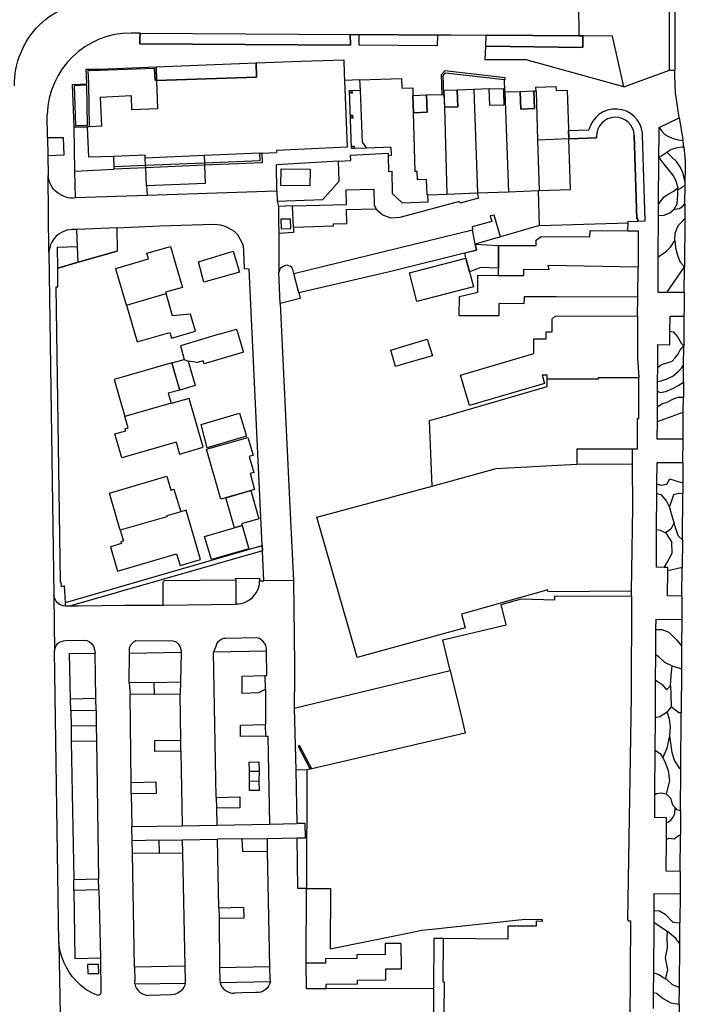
# Model space of a CAD drawing. Header units: metres. Extents: x 256351 to 256908, y 533292 to 533854.
# Tile 13 of 15: x 256723 to 256840, y 533592 to 533764. Entities that reach past the tile are written whole.
import ezdxf

# ---------------------------------------------------------------- set-up
doc = ezdxf.new("R2010")
doc.units = ezdxf.units.M
doc.header["$LTSCALE"] = 0.5
for name, color, linetype in [('G_BAGPAND', 1, 'Continuous'), ('G_BTD', 84, 'Continuous'), ('G_GBIP1', 8, 'Continuous'), ('G_OTD', 8, 'Continuous'), ('G_OWG', 9, 'Continuous'), ('G_PND', 1, 'Continuous'), ('G_SHD', 12, 'Continuous'), ('G_VGO', 84, 'Continuous'), ('G_WGD', 8, 'Continuous'), ('L_SHD', 12, 'RASTER')]:
    doc.layers.add(name, color=color, linetype=linetype)
doc.linetypes.add('RASTER', pattern='A,4,-1,[4,TOPOCAD.SHX,S=0.5,R=0,X=-0.5,Y=0],-1', length=6)

msp = doc.modelspace()

# ---------------------------------------------------------------- linework, layer by layer
at = {"layer": 'G_BAGPAND'}
for points in [[(256781.656, 533741.668), (256781.273, 533751.846), (256783.205, 533751.914)], [(256784.334, 533741.772), (256781.656, 533741.668)], [(256745.552, 533738.702), (256745.494, 533740.001)], [(256755.827, 533740.462), (256755.871, 533739.128)], [(256745.569, 533738.314), (256745.552, 533738.702)], [(256745.711, 533735.131), (256745.569, 533738.314)], [(256755.884, 533738.75), (256755.991, 533735.558), (256745.711, 533735.131)], [(256755.871, 533739.128), (256755.884, 533738.75)]]:
    msp.add_lwpolyline(points, dxfattribs=at)
at = {"layer": 'G_BTD'}
for points in [[(256835.556, 533745.357), (256839.083, 533747.045)], [(256835.499, 533740.115), (256835.523, 533744.252), (256835.556, 533745.357)], [(256835.556, 533745.357), (256835.967, 533744.771), (256836.548, 533744.154), (256837.165, 533743.791), (256838, 533743.428), (256838.944, 533743.21), (256839.726, 533743.119)], [(256836.874, 533741.032), (256837.601, 533741.504), (256838.508, 533741.83), (256839.525, 533742.012), (256839.876, 533741.994)], [(256835.452, 533731.876), (256835.499, 533740.115)], [(256835.499, 533740.115), (256836.874, 533741.032)], [(256835.499, 533740.115), (256836.366, 533738.962), (256837.346, 533737.691), (256838.073, 533736.82), (256838.545, 533735.839), (256838.835, 533734.786)], [(256840.112, 533735.752), (256839.67, 533737.546), (256839.162, 533738.562), (256838.581, 533739.434), (256837.746, 533740.196), (256836.874, 533741.032)], [(256835.452, 533731.876), (256835.894, 533732.571), (256836.402, 533733.225), (256837.274, 533733.733), (256838, 533734.169), (256838.835, 533734.786)], [(256840.108, 533735.341), (256839.561, 533734.859), (256838.835, 533734.473)], [(256838.835, 533734.473), (256838.835, 533734.786)], [(256838.182, 533731.083), (256838.69, 533731.99), (256838.835, 533733.552), (256838.835, 533734.473)], [(256835.441, 533729.935), (256835.452, 533731.876)], [(256838.291, 533725.564), (256838.436, 533724.256), (256838.799, 533722.84), (256839.235, 533721.787), (256839.967, 533720.929)], [(256836.914, 533716.445), (256835.363, 533716.456), (256835.399, 533722.705)], [(256733.72, 533721.74), (256730.162, 533720.727)], [(256836.914, 533716.445), (256839.967, 533720.929)], [(256772.39, 533716.37), (256772.641, 533715.396), (256769.162, 533714.521)], [(256839.923, 533716.423), (256836.914, 533716.445)], [(256837.42, 533709.663), (256837.453, 533712.321), (256839.898, 533712.304)], [(256835.291, 533703.358), (256835.312, 533707.305), (256837.391, 533707.279), (256837.42, 533709.663)], [(256837.42, 533709.663), (256838.014, 533709.522), (256838.851, 533708.633), (256839.426, 533707.587), (256839.86, 533707.072)], [(256835.291, 533703.358), (256835.749, 533703.632), (256836.33, 533703.959), (256836.947, 533704.104), (256837.819, 533704.431), (256838.363, 533705.012), (256838.799, 533705.593), (256839.162, 533706.283), (256839.86, 533707.072)], [(256835.278, 533700.847), (256835.291, 533703.358)], [(256835.255, 533696.404), (256835.27, 533699.143)], [(256835.255, 533696.404), (256836.003, 533696.915), (256836.947, 533697.242), (256838.036, 533697.823), (256838.872, 533698.113), (256839.796, 533698.075)], [(256835.242, 533693.827), (256835.255, 533696.404)], [(256835.242, 533693.827), (256839.777, 533695.463)], [(256839.743, 533690.72), (256835.226, 533690.752), (256835.242, 533693.827)], [(256835.15, 533682.905), (256835.174, 533686.641), (256839.714, 533686.609)], [(256835.14, 533681.201), (256835.15, 533682.905)], [(256835.15, 533682.905), (256835.871, 533682.646), (256836.916, 533682.855), (256837.439, 533683.744), (256838.485, 533683.43), (256839.689, 533683.076)], [(256835.1, 533674.899), (256835.14, 533681.201)], [(256835.14, 533681.201), (256835.871, 533681.025), (256836.864, 533679.875), (256837.385, 533678.786)], [(256837.385, 533678.786), (256837.805, 533680.136), (256838.119, 533681.025), (256839.008, 533681.234), (256839.675, 533681.201)], [(256838.169, 533676.106), (256837.962, 533676.842), (256837.439, 533678.672), (256837.385, 533678.786)], [(256836.412, 533668.252), (256835.058, 533668.268), (256835.1, 533674.899)], [(256835.1, 533674.899), (256835.714, 533674.751), (256836.663, 533674.276)], [(256766.012, 533671.163), (256732.234, 533661.467)], [(256839.547, 533663.217), (256837.027, 533663.245), (256837.055, 533667.69)], [(256834.99, 533657.374), (256835.001, 533659.157), (256839.519, 533659.12)], [(256834.962, 533652.974), (256834.99, 533657.374)], [(256834.99, 533657.374), (256836.038, 533657.339), (256837.23, 533656.9), (256838.548, 533655.582), (256839.489, 533654.479)], [(256834.934, 533648.486), (256834.962, 533652.974)], [(256834.962, 533652.974), (256835.348, 533652.696), (256836.477, 533651.629), (256837.858, 533651.002)], [(256837.544, 533647.488), (256837.669, 533649.308), (256837.858, 533651.002)], [(256837.858, 533651.002), (256839.462, 533650.467)], [(256834.893, 533641.969), (256834.934, 533648.486)], [(256834.934, 533648.486), (256835.035, 533648.421), (256836.101, 533647.739), (256836.854, 533646.798), (256837.544, 533647.488)], [(256837.544, 533647.488), (256837.607, 533645.982), (256837.669, 533643.786)], [(256837.669, 533643.786), (256836.979, 533642.908)], [(256839.412, 533642.751), (256839.008, 533642.751), (256837.669, 533643.786)], [(256834.856, 533636.156), (256834.893, 533641.969)], [(256834.893, 533641.969), (256835.023, 533641.99), (256835.661, 533642.092), (256836.979, 533642.908)], [(256837.418, 533638.704), (256837.544, 533640.272), (256837.356, 533641.653), (256836.979, 533642.908)], [(256834.807, 533628.414), (256834.856, 533636.156)], [(256834.856, 533636.156), (256834.919, 533636.118), (256835.724, 533635.629), (256836.171, 533634.839)], [(256836.842, 533623.452), (256836.848, 533624.333), (256834.782, 533624.365), (256834.807, 533628.414)], [(256834.807, 533628.414), (256835.079, 533628.621), (256835.912, 533628.732), (256836.8, 533628.566)], [(256836.842, 533623.452), (256837.098, 533623.562), (256837.612, 533623.915), (256838.03, 533624.429), (256838.287, 533625.104), (256838.354, 533626.068)], [(256836.824, 533620.514), (256836.842, 533623.452)], [(256836.824, 533620.514), (256837.244, 533620.738), (256838.188, 533620.627), (256838.91, 533621.238), (256839.271, 533621.346)], [(256839.229, 533614.935), (256836.789, 533614.977), (256836.824, 533620.514)], [(256834.676, 533608.08), (256834.699, 533611.053), (256839.203, 533610.991)], [(256834.66, 533605.995), (256834.676, 533608.08)], [(256834.676, 533608.08), (256835.61, 533608.038), (256836.586, 533607.43), (256837.952, 533606.064), (256839.17, 533605.902)], [(256834.592, 533597.156), (256834.66, 533605.995)], [(256834.66, 533605.995), (256836.349, 533604.877), (256836.995, 533604.377)], [(256836.652, 533596.119), (256837.061, 533597.69), (256836.646, 533599.769), (256837.002, 533601.551), (256836.943, 533603.332), (256836.995, 533604.377)], [(256839.146, 533602.234), (256838.546, 533603.095), (256837.655, 533603.867), (256836.995, 533604.377)], [(256834.544, 533590.903), (256834.566, 533593.714)]]:
    msp.add_lwpolyline(points, dxfattribs=at)
at = {"layer": 'G_GBIP1'}
for points in [[(256747.386, 533756.002), (256764.919, 533756.697)], [(256747.477, 533753.6), (256747.386, 533756.002)], [(256764.919, 533756.697), (256765, 533754.194)], [(256765, 533754.194), (256747.477, 533753.6)], [(256797.806, 533751.848), (256797.909, 533748.93), (256800.278, 533749.014), (256800.175, 533751.932), (256797.806, 533751.848)], [(256805.787, 533752.131), (256808.255, 533752.218), (256808.358, 533749.3), (256805.89, 533749.212), (256805.787, 533752.131)], [(256792.413, 533750.998), (256794.791, 533751.082), (256794.898, 533748.054), (256792.52, 533747.97), (256792.413, 533750.998)], [(256811.207, 533751.642), (256811.315, 533748.604), (256813.693, 533748.688), (256813.586, 533751.726), (256811.207, 533751.642)], [(256819.699, 533743.401), (256819.65, 533744.85), (256823.25, 533744.973)], [(256824.576, 533743.568), (256819.699, 533743.401)], [(256824.569, 533743.787), (256824.576, 533743.568)], [(256831.196, 533743.994), (256831.654, 533729.349)], [(256832.636, 533744.215), (256832.619, 533744.394)], [(256832.645, 533744.052), (256832.636, 533744.215)], [(256833.116, 533728.996), (256832.645, 533744.052)], [(256831.654, 533729.349), (256831.793, 533729.355)], [(256831.793, 533729.355), (256831.805, 533728.943)], [(256831.805, 533728.943), (256833.116, 533728.996)], [(256802.313, 533720.086), (256801.693, 533722.478), (256801.512, 533723.372), (256803.526, 533723.875), (256803.334, 533724.903), (256807.392, 533724.691), (256807.374, 533720.709), (256804.31, 533720.843), (256802.313, 533720.086)], [(256750.147, 533704.127), (256752.313, 533704.709)], [(256751.527, 533699.346), (256750.147, 533704.127)], [(256752.313, 533704.709), (256753.003, 533704.377)], [(256753.003, 533704.377), (256754.243, 533700.13)], [(256754.243, 533700.13), (256751.527, 533699.346)], [(256761.154, 533675.199), (256759.642, 533680.465), (256763.982, 533681.711), (256765.4, 533676.771), (256762.388, 533675.908), (256762.482, 533675.579), (256761.154, 533675.199)]]:
    msp.add_lwpolyline(points, dxfattribs=at)
for points in [[(256832.619, 533744.394, 0.8399012), (256823.25, 533744.973)], [(256831.196, 533743.994, 0.9912462), (256824.569, 533743.787)]]:
    msp.add_lwpolyline(points, format="xyb", dxfattribs=at)
at = {"layer": 'G_OTD'}
for points in [[(256744.583, 533761.939), (256744.566, 533761.038), (256744.548, 533760.063), (256781.436, 533759.796), (256781.43, 533761.698)], [(256796.697, 533761.582), (256796.653, 533759.69), (256782.964, 533759.803), (256782.973, 533761.691)], [(256805.164, 533759.627), (256805.234, 533761.519)], [(256830.04, 533727.281), (256830.103, 533728.687)], [(256831.757, 533712.356), (256831.819, 533715.611)], [(256830.906, 533686.377), (256830.901, 533689.027)], [(256731.495, 533662.106), (256765.97, 533672.065)], [(256830.69, 533663.211), (256830.697, 533664.049)], [(256771.593, 533643.553), (256798.928, 533650.172)], [(256765.433, 533632.481), (256763.745, 533632.442)], [(256763.751, 533630.779), (256765.422, 533630.795)]]:
    msp.add_lwpolyline(points, dxfattribs=at)
at = {"layer": 'G_OWG'}
for points in [[(256805.164, 533759.627), (256822.196, 533759.42), (256822.196, 533761.429)], [(256829.372, 533752.521), (256812.236, 533757.266), (256805.076, 533757.27), (256805.164, 533759.627)], [(256728.376, 533743.626), (256731.113, 533743.638), (256731.238, 533740.513), (256728.419, 533740.413)], [(256835.441, 533729.935), (256836.439, 533729.993), (256837.419, 533730.393), (256838.182, 533731.083)], [(256838.182, 533731.083), (256839.126, 533731.192), (256839.67, 533731.555), (256840.075, 533732.015)], [(256835.399, 533722.705), (256835.441, 533729.935)], [(256838.291, 533725.564), (256838.327, 533726.871), (256838.908, 533728.178), (256839.452, 533728.795), (256840.05, 533729.392)], [(256769.26, 533729.275), (256769.32, 533727.584), (256770.98, 533727.654), (256770.937, 533729.312), (256769.26, 533729.275)], [(256807.76, 533726.189), (256803.717, 533725.014), (256803.334, 533724.903)], [(256835.399, 533722.705), (256836.039, 533723.094), (256836.911, 533723.748), (256837.564, 533724.402), (256838.291, 533725.564)], [(256835.278, 533700.847), (256835.894, 533700.945), (256836.802, 533701.272), (256837.964, 533701.78), (256838.908, 533702.579), (256839.452, 533703.16), (256839.836, 533703.715)], [(256835.27, 533699.143), (256835.278, 533700.847)], [(256835.27, 533699.143), (256835.713, 533698.912), (256836.729, 533699.057), (256838.073, 533699.674), (256838.908, 533700.11), (256839.815, 533700.707)], [(256838.169, 533676.106), (256838.067, 533675.901), (256837.596, 533674.96), (256836.663, 533674.276)], [(256839.618, 533673.098), (256838.956, 533673.705), (256838.433, 533675.169), (256838.169, 533676.106)], [(256836.412, 533668.252), (256836.969, 533669.104), (256837.858, 533670.724), (256837.753, 533672.711), (256836.864, 533674.175), (256836.663, 533674.276)], [(256837.055, 533667.69), (256837.058, 533668.245), (256836.412, 533668.252)], [(256837.055, 533667.69), (256839.374, 533668.215), (256839.583, 533668.223)], [(256761.34, 533666.06), (256761.338, 533666.322), (256765.523, 533666.355), (256765.527, 533665.874)], [(256836.171, 533634.839), (256836.979, 533636.57), (256837.418, 533638.704)], [(256839.346, 533632.801), (256839.112, 533633.057), (256838.171, 533634.562), (256837.805, 533635.796), (256837.418, 533638.704)], [(256836.171, 533634.839), (256836.54, 533634.186), (256837.105, 533632.617), (256837.356, 533630.798), (256836.8, 533628.566)], [(256836.8, 533628.566), (256837.522, 533627.788), (256837.91, 533626.623), (256838.354, 533626.068)], [(256838.354, 533626.068), (256838.576, 533625.79), (256839.299, 533625.633)], [(256834.566, 533593.714), (256834.592, 533597.156)], [(256834.592, 533597.156), (256835.517, 533596.859), (256836.652, 533596.119)], [(256839.096, 533594.647), (256838.962, 533594.661), (256837.893, 533595.077), (256836.883, 533595.968), (256836.652, 533596.119)], [(256834.566, 533593.714), (256835.102, 533593.592), (256836.23, 533592.642), (256837.596, 533591.87), (256839.076, 533591.639)]]:
    msp.add_lwpolyline(points, dxfattribs=at)
at = {"layer": 'G_PND'}
for points in [[(256747.477, 533753.6), (256765, 533754.194), (256764.919, 533756.697), (256772.811, 533757.003), (256780.271, 533757.267), (256780.361, 533754.714), (256780.406, 533753.643)], [(256747.477, 533753.6), (256747.666, 533748.63), (256743.129, 533748.447), (256743.059, 533750.912), (256737.62, 533750.636), (256737.805, 533745.591), (256735.664, 533745.507)], [(256780.406, 533753.643), (256780.899, 533741.904), (256768.469, 533741.351), (256768.473, 533740.996)], [(256783.124, 533753.712), (256790.379, 533753.993), (256790.446, 533752.279), (256792.365, 533752.347), (256792.413, 533750.998), (256792.52, 533747.97)], [(256783.205, 533751.914), (256783.124, 533753.712)], [(256781.713, 533751.831), (256781.729, 533751.418), (256781.329, 533751.402), (256781.313, 533751.817), (256781.713, 533751.831)], [(256784.334, 533741.772), (256783.545, 533742.785), (256783.205, 533751.914)], [(256803.081, 533752.035), (256800.175, 533751.932), (256800.278, 533749.014), (256797.909, 533748.93)], [(256808.502, 533751.546), (256808.279, 533751.538), (256808.358, 533749.3), (256805.89, 533749.212), (256805.787, 533752.131), (256803.081, 533752.035)], [(256803.081, 533752.035), (256803.728, 533733.906)], [(256813.974, 533751.74), (256813.95, 533752.434), (256817.472, 533752.559), (256817.496, 533751.858), (256819.407, 533751.923), (256819.699, 533743.401)], [(256792.52, 533747.97), (256794.898, 533748.054), (256794.791, 533751.082), (256797.47, 533751.177)], [(256797.47, 533751.177), (256797.789, 533751.188)], [(256797.789, 533751.188), (256797.829, 533751.19), (256797.909, 533748.93)], [(256813.974, 533751.74), (256813.586, 533751.726), (256813.693, 533748.688), (256811.315, 533748.604), (256811.207, 533751.642), (256808.502, 533751.546)], [(256808.502, 533751.546), (256809.124, 533734.109)], [(256813.974, 533751.74), (256814.244, 533743.144)], [(256797.909, 533748.93), (256798.332, 533733.704)], [(256781.496, 533747.466), (256781.511, 533747.066), (256781.911, 533747.082), (256781.896, 533747.482), (256781.496, 533747.466)], [(256795, 533733.579), (256794.9, 533733.575), (256794.798, 533736.24), (256793.191, 533736.175), (256793.137, 533737.674), (256792.787, 533737.659), (256792.52, 533747.97)], [(256735.664, 533745.507), (256735.403, 533745.497)], [(256739.928, 533740.316), (256735.62, 533740.147), (256735.403, 533745.497)], [(256819.699, 533743.401), (256814.244, 533743.144)], [(256814.244, 533743.144), (256814.521, 533734.312)], [(256814.521, 533734.312), (256820.005, 533734.495), (256819.699, 533743.401)], [(256819.699, 533743.401), (256824.576, 533743.568), (256824.569, 533743.787)], [(256830.103, 533728.687), (256830.096, 533728.876), (256831.805, 533728.943), (256831.793, 533729.355), (256831.654, 533729.349), (256831.196, 533743.994)], [(256781.723, 533742.101), (256782.123, 533742.116), (256782.138, 533741.717), (256781.738, 533741.701), (256781.723, 533742.101)], [(256788.531, 533741.934), (256787.262, 533741.885), (256784.334, 533741.772)], [(256788.531, 533741.934), (256788.573, 533740.461), (256788.05, 533740.359)], [(256745.494, 533740.001), (256745.47, 533740.533), (256739.928, 533740.316)], [(256755.827, 533740.462), (256745.494, 533740.001)], [(256765.523, 533740.871), (256755.827, 533740.462)], [(256765.523, 533740.871), (256765.94, 533740.889)], [(256765.94, 533740.889), (256768.473, 533740.996)], [(256788.05, 533740.359), (256788.114, 533737.681), (256788.699, 533737.704), (256788.785, 533733.818), (256790.536, 533732.163), (256795.047, 533732.347), (256795, 533733.579)], [(256769.262, 533735.195), (256769.298, 533738.145), (256774.388, 533738.084), (256774.352, 533735.134), (256769.262, 533735.195)], [(256795, 533733.579), (256798.332, 533733.704)], [(256798.332, 533733.704), (256803.635, 533733.903)], [(256803.635, 533733.903), (256803.728, 533733.906)], [(256803.728, 533733.906), (256809.124, 533734.109)], [(256809.124, 533734.109), (256814.431, 533734.309)], [(256814.521, 533734.312), (256814.431, 533734.309)], [(256814.575, 533728.171), (256814.482, 533732.14), (256814.431, 533734.309)], [(256814.575, 533728.171), (256830.103, 533728.687)], [(256807.368, 533719.447), (256807.392, 533724.691), (256813.989, 533724.662), (256813.994, 533725.627), (256814.851, 533726.239), (256823.429, 533726.202), (256823.433, 533727.31), (256830.04, 533727.281)], [(256830.04, 533727.281), (256831.87, 533727.273), (256831.842, 533720.968)], [(256742.203, 533714.224), (256740.417, 533720.365), (256740.325, 533720.682), (256746.059, 533722.35), (256745.775, 533723.328), (256749.919, 533724.534), (256750.802, 533721.5), (256752.007, 533717.31), (256749.06, 533716.503), (256749.136, 533716.241)], [(256761.995, 533720.002), (256755.785, 533718.263), (256754.811, 533721.84), (256760.901, 533723.704), (256761.995, 533720.002)], [(256803.006, 533717.417), (256793.105, 533714.848), (256791.792, 533719.91), (256801.693, 533722.478), (256803.006, 533717.417)], [(256807.368, 533719.447), (256811.856, 533719.413), (256811.808, 533720.544), (256816.299, 533720.474), (256816.109, 533721.209), (256831.842, 533720.968)], [(256831.819, 533715.611), (256831.842, 533720.968)], [(256831.819, 533715.611), (256817.504, 533715.675), (256811.866, 533715.7), (256811.86, 533714.484), (256807.48, 533714.503), (256807.47, 533712.348), (256800.519, 533712.379), (256800.533, 533715.736), (256803.767, 533716.487), (256803.78, 533719.463), (256807.368, 533719.447)], [(256742.203, 533714.224), (256749.136, 533716.241)], [(256742.203, 533714.224), (256744.082, 533707.766), (256749.831, 533709.439), (256750.121, 533708.441), (256754.283, 533709.652), (256753.405, 533712.67), (256750.266, 533712.358), (256749.136, 533716.241)], [(256815.907, 533701.325), (256815.907, 533701.97), (256815.045, 533701.968), (256815.484, 533700.46), (256802.303, 533696.62), (256800.742, 533701.979), (256813.599, 533705.724), (256813.593, 533708.324), (256815.738, 533708.328), (256815.735, 533709.574), (256816.829, 533709.576), (256816.823, 533711.843), (256817.352, 533712.323), (256831.757, 533712.356)], [(256831.757, 533712.356), (256831.773, 533704.928), (256831.965, 533701.54)], [(256758.629, 533709.178), (256754.608, 533707.989), (256751.655, 533707.092), (256752.313, 533704.709)], [(256761.505, 533709.972), (256761.648, 533709.496), (256762.674, 533706.071), (256762.706, 533705.963), (256755.802, 533703.915), (256755.649, 533704.438), (256754.58, 533704.156), (256753.003, 533704.377)], [(256758.629, 533709.178), (256761.49, 533710.024), (256761.505, 533709.972)], [(256790.885, 533703.951), (256789.363, 533703.497), (256788.506, 533706.362), (256790.227, 533706.881), (256794.889, 533708.286), (256795.808, 533705.316), (256790.885, 533703.951)], [(256750.147, 533704.127), (256740.035, 533701.21), (256741.92, 533694.675)], [(256750.147, 533704.127), (256751.225, 533700.39)], [(256752.313, 533704.709), (256753.003, 533704.377)], [(256751.225, 533700.39), (256751.44, 533699.647)], [(256795.756, 533682.514), (256795.592, 533686.757), (256795.319, 533693.978), (256798.688, 533694.956), (256815.907, 533699.954), (256815.907, 533701.325)], [(256815.907, 533701.325), (256824.9, 533701.326), (256824.9, 533701.54), (256831.965, 533701.54)], [(256831.737, 533691.227), (256831.736, 533694.328), (256831.965, 533694.328), (256831.965, 533701.54)], [(256751.527, 533699.346), (256749.524, 533698.768), (256750.03, 533697.015)], [(256751.44, 533699.647), (256751.527, 533699.346)], [(256750.03, 533697.015), (256741.92, 533694.675)], [(256750.03, 533697.015), (256750.047, 533696.957)], [(256750.883, 533690.182), (256751.479, 533688.117), (256755.649, 533689.321), (256753.184, 533697.862), (256750.047, 533696.957)], [(256755.287, 533693.312), (256762.011, 533695.279), (256763.227, 533691.264), (256756.33, 533689.22), (256755.287, 533693.312)], [(256750.883, 533690.182), (256741.4, 533687.446), (256740.191, 533691.635), (256742.092, 533692.183), (256741.987, 533692.546), (256742.492, 533692.692), (256741.92, 533694.675)], [(256764.664, 533681.907), (256758.754, 533680.21), (256756.239, 533688.964), (256763.482, 533691.045), (256764.382, 533687.906), (256763.721, 533687.714), (256764.544, 533684.887), (256763.865, 533684.691), (256764.664, 533681.907)], [(256830.901, 533689.027), (256831.738, 533689.027), (256831.737, 533691.227)], [(256821.112, 533689.027), (256821.112, 533686.36)], [(256821.112, 533689.027), (256830.901, 533689.027)], [(256795.756, 533682.514), (256806.998, 533685.561), (256818.916, 533686.235), (256821.112, 533686.36)], [(256821.112, 533686.36), (256830.906, 533686.377)], [(256830.697, 533664.049), (256830.921, 533678.671), (256830.906, 533686.377)], [(256741.12, 533674.767), (256739.219, 533681.27), (256749.291, 533684.214), (256749.993, 533681.813), (256750.528, 533681.959), (256751.737, 533677.984)], [(256830.697, 533664.049), (256816.088, 533663.982), (256816.032, 533664.301), (256800.941, 533660.042), (256801.556, 533657.666), (256782.611, 533652.425), (256775.585, 533677.048), (256795.756, 533682.514)], [(256741.12, 533674.767), (256741.679, 533672.855), (256741.231, 533672.724), (256741.316, 533672.431), (256739.385, 533671.867), (256740.631, 533667.605), (256750.997, 533670.636), (256751.592, 533668.601), (256755.172, 533669.648), (256752.656, 533678.253), (256751.737, 533677.984)], [(256751.737, 533677.984), (256749.258, 533677.261), (256749.301, 533677.115), (256741.12, 533674.767)], [(256762.482, 533675.579), (256763.66, 533671.476), (256757.096, 533669.602), (256755.851, 533673.681), (256762.482, 533675.579)], [(256798.928, 533650.172), (256797.634, 533655.562), (256808.714, 533658.16), (256807.874, 533661.748), (256811.412, 533662.707), (256817.284, 533662.532), (256817.288, 533663.244), (256830.69, 533663.211)], [(256830.69, 533663.211), (256830.661, 533645.602), (256830.014, 533606.419), (256830.144, 533606.418), (256830.143, 533606.258), (256830.545, 533606.255), (256830.345, 533579.46)], [(256798.928, 533650.172), (256799.118, 533649.382), (256800.945, 533641.773), (256801.561, 533639.19), (256774.688, 533632.945)], [(256773.837, 533632.747), (256773.746, 533611.934)], [(256774.401, 533632.878), (256773.837, 533632.747)], [(256774.688, 533632.945), (256774.401, 533632.878)], [(256773.746, 533611.934), (256777.946, 533611.916), (256777.9, 533601.356), (256790.36, 533603.9)], [(256790.36, 533603.9), (256793.941, 533604.631), (256796.91, 533604.918), (256797.875, 533605.022), (256812.094, 533606.553), (256815.054, 533606.531), (256815.052, 533606.183), (256814.014, 533606.191), (256814.007, 533605.317), (256809.051, 533605.354), (256809.034, 533603.065), (256797.673, 533603.15)], [(256797.673, 533603.15), (256797.617, 533595.582), (256797.85, 533595.58), (256797.763, 533583.901), (256797.573, 533583.902), (256797.51, 533580.413), (256798.492, 533580.403), (256798.473, 533575.979), (256799.643, 533574.831), (256799.654, 533571.334), (256801.8, 533569.109), (256802.359, 533569.185)]]:
    msp.add_lwpolyline(points, dxfattribs=at)
msp.add_lwpolyline([(256831.196, 533743.994, 0.9912462), (256824.569, 533743.787)], format="xyb", dxfattribs=at)
at = {"layer": 'G_SHD'}
for points in [[(256733.04, 533745.49), (256732.74, 533752.94), (256735.27, 533753.04), (256735.15, 533755.58), (256737.49, 533755.61), (256747.386, 533756.002)], [(256747.477, 533753.6), (256747.216, 533753.59), (256747.135, 533755.731), (256737.493, 533755.349), (256735.423, 533755.323), (256735.531, 533753.045), (256735.664, 533745.507)], [(256747.386, 533756.002), (256747.477, 533753.6)], [(256808.421, 533753.81), (256808.541, 533753.796), (256808.577, 533754.114), (256798.019, 533755.32), (256797.347, 533754.633), (256797.47, 533751.177)], [(256797.789, 533751.188), (256797.672, 533754.508), (256798.138, 533754.984), (256808.421, 533753.81)], [(256735.275, 533752.779), (256733.011, 533752.69), (256733.291, 533745.752), (256735.398, 533745.758), (256735.275, 533752.779)], [(256733.04, 533745.49), (256735.403, 533745.497)], [(256765.523, 533740.871), (256765.585, 533739.53), (256755.871, 533739.128)], [(256765.94, 533740.889), (256765.998, 533739.177), (256755.884, 533738.75)], [(256745.552, 533738.702), (256740.001, 533738.472)], [(256740.001, 533738.472), (256740.017, 533738.079)], [(256745.569, 533738.314), (256740.017, 533738.079)], [(256755.871, 533739.128), (256745.552, 533738.702)], [(256755.884, 533738.75), (256745.569, 533738.314)], [(256774.688, 533632.945), (256772.553, 533637.011), (256772.316, 533636.876), (256774.401, 533632.878)]]:
    msp.add_lwpolyline(points, dxfattribs=at)
at = {"layer": 'G_VGO'}
for points in [[(256781.43, 533761.698), (256781.436, 533759.796), (256744.548, 533760.063), (256744.566, 533761.038), (256744.583, 533761.939), (256781.43, 533761.698)], [(256796.697, 533761.582), (256796.653, 533759.69), (256782.964, 533759.803), (256782.973, 533761.691), (256796.697, 533761.582)], [(256821.463, 533761.435), (256822.196, 533761.429), (256822.196, 533759.42), (256805.164, 533759.627), (256805.234, 533761.519), (256805.236, 533761.569), (256821.463, 533761.435)], [(256765.97, 533672.065), (256766.012, 533671.163), (256732.234, 533661.467), (256731.529, 533661.465), (256731.495, 533662.106), (256765.97, 533672.065)]]:
    msp.add_lwpolyline(points, dxfattribs=at)
at = {"layer": 'G_WGD'}
for points in [[(256837.347, 533755.426), (256837.386, 533773.063), (256838.285, 533773.038)], [(256838.285, 533773.038), (256838.288, 533755.454)], [(256821.433, 533767.256), (256821.463, 533761.435)], [(256744.583, 533761.939), (256743.043, 533761.945)], [(256744.583, 533761.939), (256781.43, 533761.698)], [(256781.43, 533761.698), (256782.973, 533761.691)], [(256796.697, 533761.582), (256782.973, 533761.691)], [(256805.234, 533761.519), (256799.122, 533761.58), (256797.616, 533761.578), (256796.697, 533761.582)], [(256821.463, 533761.435), (256805.236, 533761.569), (256805.234, 533761.519)], [(256822.196, 533761.429), (256821.463, 533761.435)], [(256829.372, 533752.521), (256827.359, 533761.386), (256822.302, 533761.428), (256822.196, 533761.429)], [(256829.372, 533752.521), (256837.347, 533755.426)], [(256837.347, 533755.426), (256838.288, 533755.454)], [(256783.124, 533753.712), (256780.406, 533753.643)], [(256808.502, 533751.546), (256808.421, 533753.81)], [(256839.083, 533747.045), (256838.644, 533749.938), (256838.439, 533751.438)], [(256728.376, 533743.626), (256728.323, 533747.618)], [(256839.083, 533747.045), (256839.384, 533745.066)], [(256733.15, 533737.731), (256733.04, 533745.49)], [(256728.376, 533743.626), (256728.419, 533740.413)], [(256728.419, 533740.413), (256728.465, 533736.958)], [(256739.928, 533740.316), (256740.001, 533738.472)], [(256779.33, 533739.49), (256781.494, 533739.614), (256781.442, 533740.526), (256788.075, 533740.854), (256788.05, 533740.359)], [(256733.15, 533737.731), (256740.017, 533738.079)], [(256779.33, 533739.49), (256768.484, 533738.806)], [(256768.56, 533734.242), (256768.484, 533738.806)], [(256768.59, 533732.44), (256776.6, 533732.74), (256779.46, 533735.96), (256779.33, 533739.49)], [(256728.605, 533723.492), (256728.465, 533736.958)], [(256733.281, 533733.016), (256733.15, 533737.731)], [(256840.112, 533735.752), (256840.124, 533737)], [(256745.711, 533735.131), (256745.808, 533733.426)], [(256771.28, 533731.63), (256780.764, 533731.893), (256780.708, 533734.422), (256785.559, 533734.557), (256785.621, 533731.739), (256785.939, 533731.128)], [(256840.075, 533732.015), (256840.108, 533735.341)], [(256840.108, 533735.341), (256840.112, 533735.752)], [(256745.808, 533733.426), (256733.281, 533733.016)], [(256768.56, 533734.242), (256745.808, 533733.426)], [(256768.56, 533734.242), (256768.59, 533732.44)], [(256803.635, 533733.903), (256803.887, 533732.969), (256800.66, 533732.099), (256800.577, 533732.406), (256790.132, 533729.591), (256788.601, 533729.492), (256787.119, 533729.986), (256786.058, 533730.9), (256785.939, 533731.128)], [(256768.59, 533732.44), (256768.82, 533731.52)], [(256771.28, 533731.63), (256768.82, 533731.52)], [(256768.82, 533731.52), (256768.86, 533728.13), (256768.92, 533727.65)], [(256771.45, 533727.92), (256771.28, 533731.63)], [(256771.45, 533727.92), (256778.488, 533728.115), (256778.47, 533728.499), (256780.837, 533728.565), (256780.784, 533730.985), (256785.939, 533731.128)], [(256840.075, 533732.015), (256840.05, 533729.392)], [(256807.76, 533726.189), (256806.656, 533729.984), (256805.938, 533729.875), (256806.209, 533728.89), (256802.765, 533727.941), (256802.861, 533727.427)], [(256840.05, 533729.392), (256839.967, 533720.929)], [(256740.52, 533727.805), (256733.487, 533727.469)], [(256740.52, 533727.805), (256740.6, 533723.7), (256733.72, 533721.74)], [(256740.52, 533727.805), (256747.97, 533728.16)], [(256747.97, 533728.16), (256757.51, 533728.45), (256758.68, 533728.3), (256759.42, 533728.05), (256760.28, 533727.69), (256761.07, 533727.2), (256761.692, 533726.558)], [(256771.45, 533727.92), (256771.495, 533726.939), (256768.919, 533726.815)], [(256768.92, 533727.65), (256768.919, 533726.815)], [(256814.575, 533728.171), (256807.76, 533726.189)], [(256733.616, 533724.489), (256733.487, 533727.469)], [(256762.651, 533724.78), (256762.56, 533725.021), (256761.692, 533726.558)], [(256768.919, 533726.815), (256768.907, 533719.933)], [(256771.514, 533719.776), (256802.861, 533727.427)], [(256803.334, 533724.903), (256802.861, 533727.427)], [(256730.162, 533720.727), (256730.114, 533724.423), (256733.616, 533724.489)], [(256733.72, 533721.74), (256733.616, 533724.489)], [(256762.737, 533724.49), (256762.651, 533724.78)], [(256762.763, 533723.874), (256762.737, 533724.49)], [(256803.334, 533724.903), (256803.526, 533723.875)], [(256728.605, 533723.492), (256729.491, 533663.429)], [(256762.769, 533723.688), (256762.763, 533723.874)], [(256765.97, 533672.065), (256763.681, 533720.558), (256762.864, 533720.602), (256762.769, 533723.688)], [(256803.526, 533723.875), (256788.3, 533720.07), (256772.39, 533716.37)], [(256731.495, 533662.106), (256731.344, 533664.997), (256730.817, 533664.851), (256730.753, 533665.673), (256730.632, 533665.684), (256729.877, 533717.432), (256730.204, 533717.43), (256730.162, 533720.727)], [(256771.514, 533719.776), (256771.328, 533720.499), (256771.17, 533720.81), (256770.97, 533721), (256770.363, 533721.23), (256769.905, 533721.138)], [(256839.923, 533716.423), (256839.967, 533720.929)], [(256769.162, 533714.521), (256768.907, 533719.933)], [(256772.39, 533716.37), (256771.514, 533719.776)], [(256839.923, 533716.423), (256839.909, 533715.008), (256839.906, 533713.474), (256839.898, 533712.304)], [(256769.162, 533714.521), (256770.783, 533680.064), (256771.449, 533665.938)], [(256839.898, 533712.304), (256839.86, 533707.072)], [(256839.836, 533703.715), (256839.86, 533707.072)], [(256839.815, 533700.707), (256839.836, 533703.715)], [(256839.815, 533700.707), (256839.796, 533698.075)], [(256839.777, 533695.463), (256839.796, 533698.075)], [(256839.743, 533690.72), (256839.777, 533695.463)], [(256839.714, 533686.609), (256839.723, 533687.926), (256839.734, 533689.457), (256839.743, 533690.72)], [(256839.714, 533686.609), (256839.689, 533683.076)], [(256839.689, 533683.076), (256839.675, 533681.201)], [(256839.618, 533673.098), (256839.675, 533681.201)], [(256839.618, 533673.098), (256839.583, 533668.223)], [(256766.012, 533671.163), (256765.97, 533672.065)], [(256766.261, 533665.888), (256766.012, 533671.163)], [(256839.547, 533663.217), (256839.583, 533668.223)], [(256748.63, 533661.59), (256748.61, 533665.56), (256748.68, 533665.8), (256748.86, 533665.94)], [(256748.86, 533665.94), (256761.34, 533666.06)], [(256761.34, 533666.06), (256761.369, 533661.843)], [(256765.377, 533664.797), (256765.488, 533665.33), (256765.527, 533665.874)], [(256765.527, 533665.874), (256766.261, 533665.888)], [(256771.449, 533665.938), (256766.261, 533665.888)], [(256771.449, 533665.938), (256771.621, 533651.231), (256771.67, 533649.13), (256771.593, 533643.553)], [(256764.209, 533662.906), (256764.607, 533663.328), (256764.944, 533663.801)], [(256764.944, 533663.801), (256765.196, 533664.284), (256765.377, 533664.797)], [(256729.491, 533663.429), (256729.602, 533653.56)], [(256731.529, 533661.465), (256731.495, 533662.106)], [(256762.261, 533661.91), (256762.771, 533662.042), (256763.257, 533662.246)], [(256763.257, 533662.246), (256763.756, 533662.543), (256764.209, 533662.906)], [(256839.547, 533663.217), (256839.537, 533661.876), (256839.527, 533660.376), (256839.519, 533659.12)], [(256732.234, 533661.467), (256731.529, 533661.465)], [(256748.63, 533661.59), (256741.886, 533661.535), (256733.78, 533661.47), (256732.234, 533661.467)], [(256761.369, 533661.843), (256761.37, 533661.712), (256748.63, 533661.59)], [(256761.369, 533661.843), (256761.817, 533661.851), (256762.261, 533661.91)], [(256839.519, 533659.12), (256839.489, 533654.479)], [(256731.538, 533655.441), (256734.79, 533655.5), (256735.24, 533655.42), (256735.64, 533655.25), (256736.14, 533654.84), (256736.4, 533654.43), (256736.63, 533653.79), (256736.69, 533653.19)], [(256742.738, 533653.231), (256742.76, 533654.12), (256742.97, 533654.67), (256743.13, 533654.87), (256743.53, 533655.24), (256743.83, 533655.44), (256750.33, 533655.38), (256750.91, 533655.17), (256751.21, 533654.91), (256751.55, 533654.45), (256751.78, 533653.69), (256751.77, 533653.39)], [(256766.73, 533653.57), (256766.73, 533654.08), (256766.62, 533654.52), (256766.42, 533654.98), (256766.11, 533655.32), (256765.49, 533655.78), (256765.11, 533655.88), (256759.56, 533655.8), (256759.13, 533655.76), (256758.63, 533655.47), (256758.16, 533655.08), (256757.97, 533654.85), (256757.92, 533654.56), (256757.476, 533653.375)], [(256730.357, 533602.482), (256729.602, 533653.56)], [(256742.738, 533653.231), (256751.77, 533653.39)], [(256751.77, 533653.39), (256751.67, 533648.162)], [(256766.73, 533653.57), (256757.476, 533653.375)], [(256757.942, 533627.923), (256757.476, 533653.375)], [(256766.5, 533649.27), (256766.806, 533649.279), (256766.73, 533653.57)], [(256839.489, 533654.479), (256839.462, 533650.467)], [(256732.396, 533645.159), (256732.242, 533653.135), (256736.69, 533653.19)], [(256736.83, 533645.237), (256736.69, 533653.19)], [(256742.663, 533647.983), (256742.738, 533653.231)], [(256839.462, 533650.467), (256839.412, 533642.751)], [(256766.59, 533646.91), (256765.42, 533646.23), (256762.47, 533646.15), (256762.473, 533649.15), (256766.5, 533649.27)], [(256766.59, 533646.91), (256766.5, 533649.27)], [(256747.065, 533648.07), (256742.663, 533647.983)], [(256742.663, 533647.983), (256742.822, 533645.952)], [(256747.065, 533648.07), (256751.67, 533648.162)], [(256747.106, 533646.012), (256747.065, 533648.07)], [(256751.67, 533648.162), (256751.607, 533646.076)], [(256766.59, 533646.91), (256766.573, 533640.691)], [(256736.83, 533645.237), (256732.396, 533645.159)], [(256732.452, 533643.146), (256732.396, 533645.159)], [(256736.865, 533643.224), (256736.83, 533645.237)], [(256747.106, 533646.012), (256742.822, 533645.952)], [(256743.023, 533630.459), (256742.822, 533645.952)], [(256747.106, 533646.012), (256751.607, 533646.076)], [(256751.748, 533637.954), (256751.607, 533646.076)], [(256732.452, 533643.146), (256736.865, 533643.224)], [(256732.452, 533643.146), (256732.494, 533640.418)], [(256736.865, 533643.224), (256736.913, 533640.475)], [(256771.593, 533643.553), (256771.878, 533632.69)], [(256839.346, 533632.801), (256839.412, 533642.751)], [(256736.913, 533640.475), (256732.494, 533640.418)], [(256732.494, 533640.418), (256732.512, 533637.757)], [(256736.913, 533640.475), (256736.96, 533637.814)], [(256766.603, 533638.638), (256762.214, 533638.569), (256762.193, 533640.6), (256766.573, 533640.691)], [(256766.603, 533638.638), (256766.573, 533640.691)], [(256732.512, 533637.757), (256736.96, 533637.814)], [(256736.96, 533637.814), (256737.326, 533613.573)], [(256751.751, 533636.014), (256747.194, 533635.983), (256747.166, 533637.883), (256751.748, 533637.954)], [(256751.751, 533636.014), (256751.748, 533637.954)], [(256766.603, 533638.638), (256766.994, 533638.644), (256767.267, 533623.231)], [(256732.512, 533637.757), (256732.96, 533613.488)], [(256751.751, 533636.014), (256751.99, 533622.952)], [(256763.706, 533634.112), (256765.394, 533634.151), (256765.433, 533632.481)], [(256763.745, 533632.442), (256763.706, 533634.112)], [(256773.837, 533632.747), (256771.878, 533632.69)], [(256771.878, 533632.69), (256772.077, 533623.319)], [(256839.299, 533625.633), (256839.346, 533632.801)], [(256763.751, 533630.779), (256763.745, 533632.442)], [(256765.433, 533632.481), (256765.422, 533630.795)], [(256743.028, 533628.594), (256747.484, 533628.662), (256747.432, 533630.594), (256743.023, 533630.459)], [(256743.028, 533628.594), (256743.023, 533630.459)], [(256765.422, 533630.795), (256765.438, 533629.128), (256763.767, 533629.112), (256763.751, 533630.779)], [(256743.028, 533628.594), (256743.146, 533622.79)], [(256757.942, 533627.923), (256762.09, 533627.995), (256762.07, 533626.078), (256757.986, 533626.008)], [(256757.942, 533627.923), (256757.986, 533626.008)], [(256757.986, 533626.008), (256758.04, 533623.062)], [(256839.299, 533625.633), (256839.271, 533621.346)], [(256743.146, 533622.79), (256751.99, 533622.952)], [(256743.185, 533620.309), (256743.146, 533622.79)], [(256751.99, 533622.952), (256758.04, 533623.062)], [(256758.04, 533623.062), (256767.267, 533623.231)], [(256767.267, 533623.231), (256772.077, 533623.319)], [(256772.111, 533620.821), (256773.563, 533620.847), (256773.533, 533623.346), (256772.077, 533623.319)], [(256752.034, 533620.466), (256758.173, 533620.574)], [(256762.448, 533620.65), (256758.173, 533620.574)], [(256758.385, 533608.578), (256758.173, 533620.574)], [(256762.448, 533620.65), (256766.913, 533620.729)], [(256762.448, 533620.65), (256762.509, 533618.425), (256766.918, 533618.513)], [(256766.913, 533620.729), (256772.111, 533620.821)], [(256766.918, 533618.513), (256766.913, 533620.729)], [(256773.746, 533611.934), (256772.25, 533611.945), (256772.111, 533620.821)], [(256839.229, 533614.935), (256839.271, 533621.346)], [(256747.857, 533620.392), (256743.185, 533620.309)], [(256743.254, 533618.089), (256743.185, 533620.309)], [(256747.857, 533620.392), (256752.034, 533620.466)], [(256747.857, 533620.392), (256747.91, 533618.158)], [(256752.087, 533618.22), (256752.034, 533620.466)], [(256747.91, 533618.158), (256743.254, 533618.089)], [(256743.606, 533598.168), (256743.254, 533618.089)], [(256747.91, 533618.158), (256752.087, 533618.22)], [(256752.468, 533598.345), (256752.087, 533618.22)], [(256767.322, 533598.217), (256766.918, 533618.513)], [(256839.229, 533614.935), (256839.221, 533613.721), (256839.211, 533612.202), (256839.203, 533610.991)], [(256737.326, 533613.573), (256732.96, 533613.488)], [(256732.984, 533611.658), (256732.96, 533613.488)], [(256737.353, 533611.769), (256737.326, 533613.573)], [(256773.689, 533598.83), (256773.746, 533611.934)], [(256732.984, 533611.658), (256737.353, 533611.769)], [(256732.984, 533611.658), (256733.18, 533599.689), (256737.629, 533599.764)], [(256737.353, 533611.769), (256737.629, 533599.764)], [(256839.203, 533610.991), (256839.17, 533605.902)], [(256758.385, 533608.578), (256762.715, 533608.664), (256762.748, 533606.748), (256758.424, 533606.681)], [(256758.385, 533608.578), (256758.424, 533606.681)], [(256758.424, 533606.681), (256758.527, 533598.042)], [(256839.146, 533602.234), (256839.17, 533605.902)], [(256730.357, 533602.482), (256730.815, 533577.165)], [(256790.292, 533602.31), (256787.542, 533602.281), (256787.563, 533600.35), (256782.563, 533600.296), (256782.57, 533599.64), (256777.082, 533599.581), (256777.09, 533598.86), (256773.689, 533598.83)], [(256790.292, 533602.31), (256790.34, 533597.811), (256787.59, 533597.781), (256787.611, 533595.85), (256782.611, 533595.796), (256782.619, 533595.14), (256777.131, 533595.081), (256777.13, 533594.36)], [(256797.673, 533603.15), (256796.084, 533603.167), (256796.014, 533594.411)], [(256839.096, 533594.647), (256839.146, 533602.234)], [(256737.332, 533597.057), (256737.313, 533598.628), (256735.393, 533598.604), (256735.434, 533597.042)], [(256737.629, 533599.764), (256737.723, 533593.683)], [(256752.468, 533598.345), (256743.606, 533598.168)], [(256743.606, 533598.168), (256743.651, 533595.664)], [(256752.547, 533595.827), (256752.468, 533598.345)], [(256767.322, 533598.217), (256758.527, 533598.042)], [(256767.416, 533595.611), (256767.376, 533596.119), (256767.322, 533598.217)], [(256777.13, 533594.36), (256773.729, 533594.33), (256773.689, 533598.83)], [(256735.434, 533597.042), (256737.332, 533597.057)], [(256758.527, 533598.042), (256758.576, 533595.989)], [(256743.687, 533595.208), (256752.504, 533595.352)], [(256758.632, 533595.452), (256758.614, 533595.543)], [(256758.632, 533595.452), (256767.416, 533595.611)], [(256750.553, 533593.368), (256750.083, 533593.307), (256746.151, 533593.196)], [(256764.873, 533593.689), (256762.409, 533593.635), (256761.11, 533593.607)], [(256796.014, 533594.411), (256777.13, 533594.36)], [(256796.014, 533594.411), (256795.811, 533568.917), (256796.859, 533568.914), (256797.359, 533568.912), (256797.313, 533556.56)], [(256839.076, 533591.639), (256839.096, 533594.647)], [(256839.076, 533591.639), (256839.053, 533588.174)]]:
    msp.add_lwpolyline(points, dxfattribs=at)
for points in [[(256722.591, 533752.673, -0.4248068), (256737.582, 533767.585)], [(256743.043, 533761.945, 0.4084063), (256728.323, 533747.618)], [(256838.439, 533751.438, -0.0127), (256838.288, 533755.454)], [(256839.384, 533745.066, -0.0133924), (256839.726, 533743.119)], [(256839.876, 533741.994, 0.0071034), (256839.726, 533743.119)], [(256839.876, 533741.994, -0.033637), (256840.124, 533737)], [(256733.281, 533733.016, -0.4194958), (256728.465, 533736.958)], [(256733.487, 533727.469, 0.4340249), (256728.605, 533723.492)], [(256769.905, 533721.138, 0.3172724), (256768.907, 533719.933)], [(256731.529, 533661.465, -0.389813), (256729.491, 533663.429)], [(256730.12, 533654.887, -0.1522247), (256731.538, 533655.441)], [(256729.602, 533653.56, -0.1566929), (256730.12, 533654.887)], [(256733.321, 533595.833, -0.1750702), (256730.357, 533602.482)], [(256737.225, 533593.189, -0.1297675), (256733.321, 533595.833)], [(256743.687, 533595.208, -0.0482725), (256743.651, 533595.664)], [(256743.687, 533595.208, 0.3726449), (256746.151, 533593.196)], [(256752.504, 533595.352, -0.3041911), (256750.553, 533593.368)], [(256752.504, 533595.352, 0.0486361), (256752.547, 533595.827)], [(256758.576, 533595.989, 0.0493554), (256758.614, 533595.543)], [(256758.632, 533595.452, 0.3717302), (256761.11, 533593.607)], [(256767.416, 533595.611, -0.3845545), (256764.873, 533593.689)], [(256737.723, 533593.683, -0.368813), (256737.225, 533593.189)]]:
    msp.add_lwpolyline(points, format="xyb", dxfattribs=at)
at = {"layer": 'L_SHD'}
for points in [[(256733.72, 533721.74), (256740.6, 533723.7)], [(256730.162, 533720.727), (256733.72, 533721.74)]]:
    msp.add_lwpolyline(points, dxfattribs=at)

doc.saveas('drawing.dxf')
